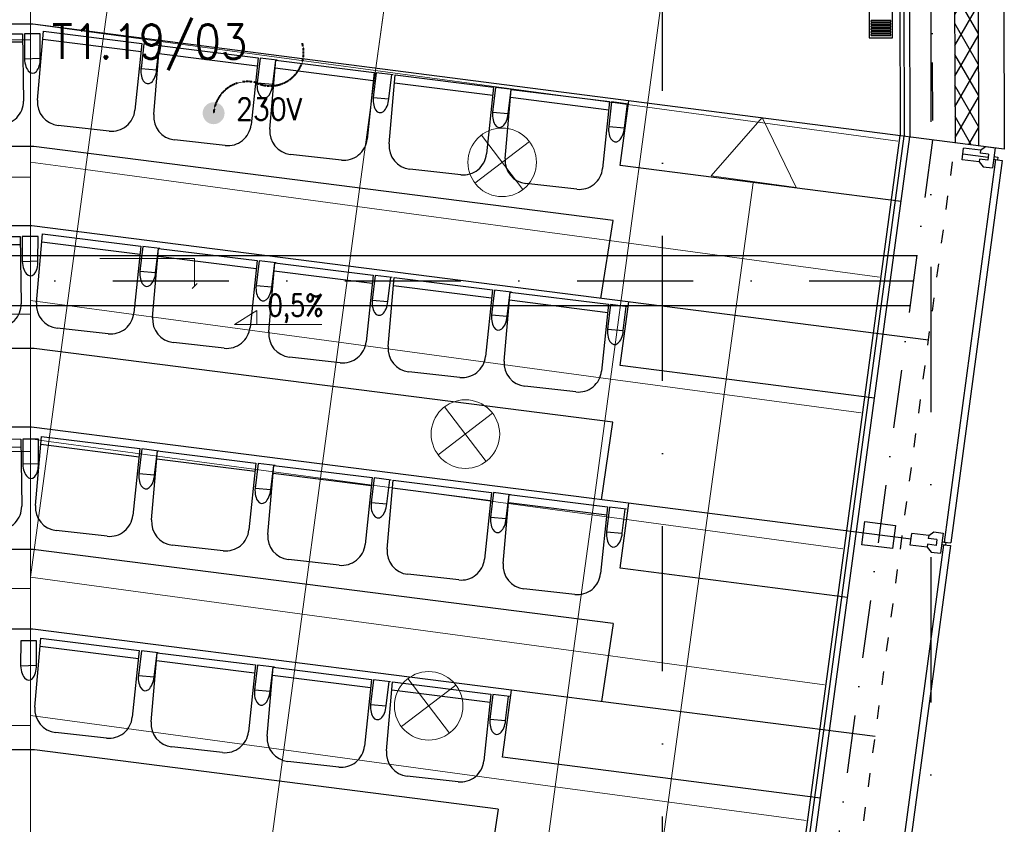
# Model space of a CAD drawing. Header units: millimetres. Extents: x -32221 to 212500, y 31663 to 93766.
# Tile 249 of 256: x 86252 to 90563, y 56481 to 60002. Entities that reach past the tile are written whole.
import ezdxf

# ---------------------------------------------------------------- set-up
doc = ezdxf.new("R2010")
doc.units = ezdxf.units.MM
for name, pattern in [('DASHDOTX2', [50.8, 25.4, -12.7, 0, -12.7]), ('GCAD_ISO03W100', [30, 12, -18]), ('HIDDEN', [0.375, 0.25, -0.125])]:
    doc.linetypes.add(name, pattern=pattern)
for name, color, linetype in [('IE-ZASILANIA', 5, 'Continuous'), ('osie', 251, 'Continuous'), ('Sciany', 251, 'Continuous'), ('Wyposazenie', 251, 'Continuous')]:
    doc.layers.add(name, color=color, linetype=linetype)
for name, color, linetype, lineweight in [('kasetony', 251, 'Continuous', 5), ('lampy', 251, 'Continuous', 9), ('opis', 251, 'Continuous', 15), ('Opisy', 251, 'Continuous', 13)]:
    doc.layers.add(name, color=color, linetype=linetype, lineweight=lineweight)
doc.styles.add('ROMANS', font='romans.shx', dxfattribs={"width": 0.7})
doc.styles.get("Standard").update_dxf_attribs({"font": 'ARIALN.TTF'})

msp = doc.modelspace()

# ---------------------------------------------------------------- hatches: boundary and pattern name
at = {"layer": 'IE-ZASILANIA', "linetype": 'HIDDEN', "lineweight": 40}
h = msp.add_hatch(color=256, dxfattribs=at)
edge = h.paths.add_edge_path()
edge.add_ellipse((87101.405, 59592.366), major_axis=(33.941, 33.941), ratio=1, start_angle=327.952764, end_angle=507.952764)
edge.add_ellipse((87101.405, 59592.366), major_axis=(-33.941, 33.941), ratio=1, start_angle=57.952764, end_angle=237.952764)
at = {"layer": 'Sciany', "true_color": 0x636466, "transparency": 33554687}
h = msp.add_hatch(dxfattribs=at)
h.set_pattern_fill('DIAMONDS', color=251, scale=21.298246, angle=360, style=0)
h.set_pattern_definition([(60, (74679.455, 27072.76), (-58.56231, 33.81097), []), (120, (74679.455, 27072.76), (-58.56231, -33.81097), [])])
h.paths.add_polyline_path([(88656.625, 62052.787), (79453.975, 62062.25), (79453.975, 61960.019), (88656.519, 61950.599)])
h.paths.add_polyline_path([(90450.502, 59450.093), (90442.433, 62050.95), (89849.325, 62051.56), (89849.219, 61949.228), (90340.202, 61948.719), (90347.912, 59463.521)])
h.paths.add_polyline_path([(89271.837, 47649.75), (89271.837, 50675.258), (89166.831, 50684.438), (89169.606, 47649.62)])
h.paths.add_polyline_path([(90134.206, 47841.043), (90143.718, 47841.033), (90340.202, 47840.829), (90347.912, 45355.632), (90450.502, 45342.204), (90442.433, 47943.061), (90152.927, 47943.33), (90134.217, 47943.347), (90134.251, 47884.562)])
h.paths.add_polyline_path([(79426.116, 33439.499), (89271.837, 33439.499), (89271.837, 36567.368), (89166.831, 36576.548), (89169.606, 33541.73), (79426.206, 33529.807)])

# ---------------------------------------------------------------- linework, layer by layer
at = {"layer": 'IE-ZASILANIA', "linetype": 'HIDDEN', "lineweight": 40}
for centre, radius, start, end in [((87349.518, 59858.181), 145.972, 244.818751, 15.925672), ((87250.165, 59581.661), 149.145, 75.539272, 175.884073)]:
    msp.add_arc(centre, radius, start, end, dxfattribs=at)
at = {"layer": 'kasetony', "color": 251, "true_color": 0x636466}
for p, q in [((86621.239, 59940.38), (86701.679, 60534.964)), ((86701.679, 60534.964), (86621.239, 59940.38)), ((86299.475, 59912.853), (86299.475, 60512.853)), ((87810.405, 59779.499), (87890.846, 60374.082)), ((87810.405, 59779.499), (87890.846, 60374.082)), ((87890.846, 60374.082), (87810.405, 59779.499)), ((88999.572, 59618.617), (89080.013, 60213.201)), ((88999.572, 59618.617), (89080.013, 60213.201)), ((89080.013, 60213.201), (88999.572, 59618.617)), ((86621.239, 59940.38), (86299.475, 59983.912)), ((86540.798, 59345.797), (86621.239, 59940.38)), ((86621.239, 59940.38), (86540.798, 59345.797)), ((86621.239, 59940.38), (87810.405, 59779.499)), ((87810.405, 59779.499), (86621.239, 59940.38)), ((85099.475, 59912.853), (86299.475, 59912.853)), ((86299.475, 59912.853), (85099.475, 59912.853)), ((86299.475, 59312.853), (86299.475, 59912.853)), ((87729.964, 59184.916), (87810.405, 59779.499)), ((87729.964, 59184.916), (87810.405, 59779.499)), ((87810.405, 59779.499), (87729.964, 59184.916)), ((87810.405, 59779.499), (88999.572, 59618.617)), ((88999.572, 59618.617), (87810.405, 59779.499)), ((88919.131, 59024.034), (88999.572, 59618.617)), ((88919.131, 59024.034), (88999.572, 59618.617)), ((88999.572, 59618.617), (88919.131, 59024.034)), ((88999.572, 59618.617), (90097.864, 59470.03)), ((90097.864, 59470.03), (88999.572, 59618.617)), ((86540.798, 59345.797), (86299.475, 59378.446)), ((86460.357, 58751.214), (86540.798, 59345.797)), ((86540.798, 59345.797), (86460.357, 58751.214)), ((87729.964, 59184.916), (86540.798, 59345.797)), ((86540.798, 59345.797), (87729.964, 59184.916)), ((87729.964, 59184.916), (86540.798, 59345.797)), ((85099.475, 59312.853), (86299.475, 59312.853)), ((86299.475, 59312.853), (85099.475, 59312.853)), ((86299.475, 58712.853), (86299.475, 59312.853)), ((87649.524, 58590.332), (87729.964, 59184.916)), ((87649.524, 58590.332), (87729.964, 59184.916)), ((87729.964, 59184.916), (87649.524, 58590.332)), ((88919.131, 59024.034), (87729.964, 59184.916)), ((87729.964, 59184.916), (88919.131, 59024.034)), ((88919.131, 59024.034), (87729.964, 59184.916)), ((88838.69, 58429.451), (88919.131, 59024.034)), ((88838.69, 58429.451), (88919.131, 59024.034)), ((88919.131, 59024.034), (88838.69, 58429.451)), ((88919.131, 59024.034), (90017.423, 58875.447)), ((90017.423, 58875.447), (88919.131, 59024.034)), ((90017.423, 58875.447), (88919.131, 59024.034)), ((86460.357, 58751.214), (86299.475, 58772.979)), ((86379.916, 58156.631), (86460.357, 58751.214)), ((86460.357, 58751.214), (86379.916, 58156.631)), ((86460.357, 58751.214), (87649.524, 58590.332)), ((87649.524, 58590.332), (86460.357, 58751.214)), ((85099.475, 58712.853), (86299.475, 58712.853)), ((86299.475, 58712.853), (85099.475, 58712.853)), ((86299.475, 58112.853), (86299.475, 58712.853)), ((87569.083, 57995.749), (87649.524, 58590.332)), ((87569.083, 57995.749), (87649.524, 58590.332)), ((87649.524, 58590.332), (87569.083, 57995.749)), ((87649.524, 58590.332), (88838.69, 58429.451)), ((88838.69, 58429.451), (87649.524, 58590.332)), ((88758.249, 57834.867), (88838.69, 58429.451)), ((88758.249, 57834.867), (88838.69, 58429.451)), ((88838.69, 58429.451), (88758.249, 57834.867)), ((88838.69, 58429.451), (89936.982, 58280.864)), ((89936.982, 58280.864), (88838.69, 58429.451)), ((86379.916, 58156.631), (86299.475, 58167.513)), ((86299.475, 57562.047), (86379.916, 58156.631)), ((86379.916, 58156.631), (86299.475, 57562.047)), ((87569.083, 57995.749), (86379.916, 58156.631)), ((86379.916, 58156.631), (87569.083, 57995.749)), ((87569.083, 57995.749), (86379.916, 58156.631)), ((85099.475, 58112.853), (86299.475, 58112.853)), ((86299.475, 58112.853), (85099.475, 58112.853)), ((86299.475, 57512.853), (86299.475, 58112.853)), ((87488.642, 57401.166), (87569.083, 57995.749)), ((87488.642, 57401.166), (87569.083, 57995.749)), ((87569.083, 57995.749), (87488.642, 57401.166)), ((88758.249, 57834.867), (87569.083, 57995.749)), ((87569.083, 57995.749), (88758.249, 57834.867)), ((88758.249, 57834.867), (87569.083, 57995.749)), ((88758.249, 57834.867), (88677.809, 57240.284)), ((88758.249, 57834.867), (89856.541, 57686.28)), ((89856.541, 57686.28), (88758.249, 57834.867)), ((89856.541, 57686.28), (88758.249, 57834.867)), ((86299.475, 57562.047), (87488.642, 57401.166)), ((87488.642, 57401.166), (86299.475, 57562.047)), ((87488.642, 57401.166), (86299.475, 57562.047)), ((85099.475, 57512.853), (86299.475, 57512.853)), ((86299.475, 57512.853), (85099.475, 57512.853)), ((86299.475, 56912.853), (86299.475, 57512.853)), ((87408.201, 56806.582), (87488.642, 57401.166)), ((87408.201, 56806.582), (87488.642, 57401.166)), ((87488.642, 57401.166), (87408.201, 56806.582)), ((88677.809, 57240.284), (87488.642, 57401.166)), ((88677.809, 57240.284), (87488.642, 57401.166)), ((88597.368, 56645.701), (88677.809, 57240.284)), ((88597.368, 56645.701), (88677.809, 57240.284)), ((88677.809, 57240.284), (88597.368, 56645.701)), ((89776.1, 57091.697), (88677.809, 57240.284)), ((89776.1, 57091.697), (88677.809, 57240.284)), ((86299.475, 56956.581), (87408.201, 56806.582)), ((87408.201, 56806.582), (86299.475, 56956.581)), ((85099.475, 56912.853), (86299.475, 56912.853)), ((86299.475, 56912.853), (85099.475, 56912.853)), ((86299.475, 56312.853), (86299.475, 56912.853)), ((87327.76, 56211.999), (87408.201, 56806.582)), ((87327.76, 56211.999), (87408.201, 56806.582)), ((87408.201, 56806.582), (87327.76, 56211.999)), ((87408.201, 56806.582), (88597.368, 56645.701)), ((88597.368, 56645.701), (87408.201, 56806.582)), ((88516.927, 56051.118), (88597.368, 56645.701)), ((88516.927, 56051.118), (88597.368, 56645.701)), ((88597.368, 56645.701), (88516.927, 56051.118)), ((88597.368, 56645.701), (89695.66, 56497.114)), ((89695.66, 56497.114), (88597.368, 56645.701))]:
    msp.add_line(p, q, dxfattribs=at)
at = {"layer": 'lampy', "color": 251, "true_color": 0x636466}
for p, q in [((88273.88, 59496.931), (88455.656, 59258.274)), ((88484.097, 59468.491), (88245.44, 59286.714)), ((88112.998, 58307.764), (88294.775, 58069.107)), ((88323.215, 58279.324), (88084.558, 58097.547)), ((88162.333, 57090.158), (87923.676, 56908.381)), ((87952.117, 57118.598), (88133.893, 56879.941))]:
    msp.add_line(p, q, dxfattribs=at)
for centre in [(88364.768, 59377.602), (88203.887, 58188.436), (88043.005, 56999.269)]:
    msp.add_circle(centre, 150, dxfattribs=at)
at = {"layer": 'opis', "color": 251, "true_color": 0x636466}
for p, q in [((86602.523, 58956.417), (87018.364, 58956.417)), ((87018.364, 58956.417), (87018.358, 58836.186)), ((87007.123, 58824.951), (87029.593, 58847.421)), ((87193.359, 58668.225), (87290.701, 58729.138)), ((87290.701, 58729.138), (87290.701, 58668.225)), ((87193.359, 58668.225), (87575.576, 58668.225))]:
    msp.add_line(p, q, dxfattribs=at)
at = {"layer": 'Opisy', "color": 251, "true_color": 0x636466}
for p, q in [((89503.848, 59574.004), (89280.088, 59318.298)), ((89503.848, 59574.004), (89651.53, 59267.991)), ((88515.861, 52373.859), (89464.117, 59288.506)), ((89280.088, 59318.298), (89651.53, 59267.991))]:
    msp.add_line(p, q, dxfattribs=at)
at = {"layer": 'osie', "color": 251, "linetype": 'DASHDOTX2', "ltscale": 25, "true_color": 0x636466}
for p, q in [((89067.244, 33019.002), (89067.244, 62730.045)), ((90241.854, 62730.045), (90241.854, 33019.002))]:
    msp.add_line(p, q, dxfattribs=at)
at = {"layer": 'osie', "color": 251, "true_color": 0x636466}
for p, q in [((79547.707, 58969.721), (90180.711, 58969.721)), ((90151.003, 58749.721), (79547.532, 58749.721))]:
    msp.add_line(p, q, dxfattribs=at)
at = {"layer": 'osie', "color": 251, "linetype": 'DASHDOTX2', "ltscale": 20, "true_color": 0x636466}
msp.add_line((79547.619, 58859.721), (90165.857, 58859.721), dxfattribs=at)
at = {"layer": 'Sciany', "color": 251, "true_color": 0x636466}
for p, q in [((90554.939, 62169.578), (90563.422, 59435.313)), ((90442.433, 62050.95), (90450.469, 59449.834)), ((90340.202, 61948.719), (90347.848, 59463.027)), ((90143.506, 61744.608), (90150.145, 59488.444)), ((90100.937, 61702.056), (90107.889, 59494.939)), ((90117.922, 61719.077), (90124.938, 59491.685)), ((86310.25, 59982.105), (79642.909, 59997.818)), ((90563.422, 59435.313), (86310.25, 59982.105)), ((86870.833, 59887.365), (86796.579, 59896.626)), ((88881.952, 59362.994), (88919.573, 59646.648)), ((88918.777, 50705.542), (90107.889, 59494.939)), ((88935.662, 50703.258), (90124.938, 59491.685)), ((88963.002, 50714.71), (90150.145, 59488.444)), ((90378.911, 59388.868), (90385.368, 59439.574)), ((90382.139, 59414.221), (90493.238, 59400.073)), ((90459.433, 59430.142), (90385.368, 59439.574)), ((90459.433, 59430.142), (90457.819, 59417.466)), ((90494.852, 59412.75), (90457.819, 59417.466)), ((90459.433, 59430.142), (90481.721, 59446.359)), ((90481.721, 59446.359), (90522.972, 59441.105)), ((90494.852, 59412.75), (90491.623, 59387.397)), ((90522.972, 59441.105), (90511.739, 59352.898)), ((90525.054, 59390.01), (90299.391, 57716.112)), ((90554.604, 59386.026), (90328.941, 57712.128)), ((90452.976, 59379.436), (90378.911, 59388.868)), ((90454.59, 59392.113), (90452.976, 59379.436)), ((90452.976, 59379.436), (90470.488, 59358.152)), ((90491.623, 59387.397), (90454.59, 59392.113)), ((90516.603, 59391.086), (90533.505, 59388.934)), ((90518.109, 59402.918), (90535.011, 59400.765)), ((90525.054, 59390.01), (90554.604, 59386.026)), ((90535.011, 59400.765), (90533.505, 59388.934)), ((90111.861, 59205.627), (88881.952, 59362.994)), ((90470.488, 59358.152), (90511.739, 59352.898)), ((86305.792, 59099.259), (79642.029, 59114.954)), ((90231.109, 58599.383), (86305.792, 59099.259)), ((88881.952, 58488.776), (88918.772, 58766.505)), ((89995.588, 58346.286), (88881.952, 58488.776)), ((86303.718, 58218.936), (79641.152, 58234.628)), ((90154.97, 57728.492), (86303.718, 58218.936)), ((88881.952, 57601.312), (88919.668, 57885.803)), ((89939.21, 57704.439), (89952.125, 57805.852)), ((89952.125, 57805.852), (90087.341, 57788.632)), ((90087.341, 57788.632), (90074.427, 57687.22)), ((90151.741, 57703.138), (90158.199, 57753.845)), ((90154.97, 57728.492), (90154.97, 57728.492)), ((90232.264, 57744.413), (90158.199, 57753.845)), ((90232.264, 57744.413), (90230.65, 57731.736)), ((90267.683, 57727.02), (90230.65, 57731.736)), ((90232.264, 57744.413), (90254.551, 57760.629)), ((90254.551, 57760.629), (90295.803, 57755.376)), ((90267.683, 57727.02), (90264.454, 57701.667)), ((90295.803, 57755.376), (90284.57, 57667.169)), ((90074.427, 57687.22), (89939.21, 57704.439)), ((90297.884, 57704.28), (90064.937, 55976.322)), ((90327.435, 57700.296), (90094.487, 55972.339)), ((90225.807, 57693.706), (90151.741, 57703.138)), ((90227.421, 57706.383), (90225.807, 57693.706)), ((90225.807, 57693.706), (90243.318, 57672.422)), ((90264.454, 57701.667), (90227.421, 57706.383)), ((90289.433, 57705.356), (90306.335, 57703.204)), ((90290.94, 57717.188), (90307.842, 57715.035)), ((90297.884, 57704.28), (90327.435, 57700.296)), ((90299.391, 57716.112), (90328.941, 57712.128)), ((90307.842, 57715.035), (90306.335, 57703.204)), ((90243.318, 57672.422), (90284.57, 57667.169)), ((89877.554, 57473.925), (88881.952, 57601.312)), ((86310.026, 57335.192), (79640.271, 57350.908)), ((89997.898, 56865.554), (86310.026, 57335.192)), ((88366.492, 56775.051), (88405.377, 57068.356)), ((89758.729, 56595.721), (88366.492, 56775.051))]:
    msp.add_line(p, q, dxfattribs=at)
at = {"layer": 'Sciany', "color": 251, "linetype": 'DASHDOTX2', "ltscale": 10, "true_color": 0x636466}
for p, q in [((90241.854, 61846.663), (90248.958, 59475.128)), ((90248.958, 59475.128), (89064.91, 50706.582))]:
    msp.add_line(p, q, dxfattribs=at)
at = {"layer": 'Sciany', "color": 251, "linetype": 'GCAD_ISO03W100', "ltscale": 5, "true_color": 0x636466}
msp.add_line((89166.818, 50698.455), (90347.914, 59462.882), dxfattribs=at)
at = {"layer": 'Wyposazenie', "color": 251, "true_color": 0x636466}
for p, q in [((85830.329, 59941.866), (86264.346, 59939.674)), ((86264.346, 59939.674), (86268.65, 59645.855)), ((86273.411, 59939.628), (86273.257, 59830.92)), ((86342.579, 59939.279), (86273.411, 59939.628)), ((86330.648, 59649.568), (86356.898, 59951.466)), ((86342.043, 59833.143), (86342.579, 59939.279)), ((86356.898, 59951.466), (86787.583, 59897.748)), ((85831.609, 59907.444), (86264.864, 59904.314)), ((86354.081, 59917.136), (86783.898, 59862.577)), ((86787.583, 59897.748), (86756.964, 59605.498)), ((86796.579, 59896.626), (86783.516, 59788.706)), ((86796.579, 59896.626), (86783.516, 59788.706)), ((86838.965, 59586.167), (86865.216, 59888.065)), ((86852.079, 59782.744), (86865.216, 59888.065)), ((86865.216, 59888.065), (87295.901, 59834.347)), ((86862.398, 59853.735), (87292.216, 59799.176)), ((86273.257, 59830.92), (86342.043, 59833.143)), ((87295.901, 59834.347), (87265.282, 59542.097)), ((87304.897, 59833.225), (87291.834, 59725.305)), ((87304.897, 59833.225), (87291.834, 59725.305)), ((87379.151, 59823.964), (87304.897, 59833.225)), ((87347.283, 59522.766), (87373.533, 59824.665)), ((87360.397, 59719.344), (87373.533, 59824.665)), ((87373.533, 59824.665), (87804.218, 59770.947)), ((86783.516, 59788.706), (86852.079, 59782.744)), ((86783.516, 59788.706), (86852.079, 59782.744)), ((87370.716, 59790.334), (87800.533, 59735.775)), ((87804.218, 59770.947), (87773.6, 59478.696)), ((87813.214, 59769.825), (87800.151, 59661.904)), ((87813.214, 59769.825), (87800.151, 59661.904)), ((87887.469, 59760.563), (87813.214, 59769.825)), ((87868.714, 59655.943), (87881.851, 59761.264)), ((87870.016, 59458.348), (87896.266, 59760.246)), ((87896.266, 59760.246), (88326.951, 59706.528)), ((87291.834, 59725.305), (87360.397, 59719.344)), ((87291.834, 59725.305), (87360.397, 59719.344)), ((87893.449, 59725.916), (88323.266, 59671.357)), ((88326.951, 59706.528), (88296.333, 59414.278)), ((88335.947, 59705.406), (88322.884, 59597.486)), ((88335.947, 59705.406), (88322.884, 59597.486)), ((88410.201, 59696.145), (88335.947, 59705.406)), ((88378.333, 59394.947), (88404.584, 59696.846)), ((88391.447, 59591.524), (88404.584, 59696.846)), ((88404.584, 59696.846), (88835.269, 59643.128)), ((87800.151, 59661.904), (87868.714, 59655.943)), ((87800.151, 59661.904), (87868.714, 59655.943)), ((88401.767, 59662.515), (88831.584, 59607.956)), ((88835.269, 59643.128), (88804.65, 59350.877)), ((88844.265, 59642.006), (88831.202, 59534.085)), ((88844.265, 59642.006), (88831.202, 59534.085)), ((88918.519, 59632.744), (88844.265, 59642.006)), ((88899.765, 59528.124), (88912.901, 59633.445)), ((88322.884, 59597.486), (88391.447, 59591.524)), ((88322.884, 59597.486), (88391.447, 59591.524)), ((86644.087, 59514.534), (86421.292, 59539.096)), ((88831.202, 59534.085), (88899.765, 59528.124)), ((88831.202, 59534.085), (88899.765, 59528.124)), ((86314.651, 59446.463), (81120.569, 59458.697)), ((87152.404, 59451.133), (86929.61, 59475.695)), ((88850.26, 59123.562), (86314.651, 59446.463)), ((87660.722, 59387.733), (87437.928, 59412.295)), ((88183.455, 59323.314), (87960.66, 59347.876)), ((88691.772, 59259.913), (88468.978, 59284.475)), ((88797.029, 58782.008), (88850.26, 59123.562)), ((86326.169, 58762.717), (86352.419, 59064.616)), ((86352.419, 59064.616), (86783.104, 59010.898)), ((85820.698, 59055.041), (86254.715, 59052.85)), ((85821.978, 59020.619), (86255.233, 59017.489)), ((86254.715, 59052.85), (86259.019, 58759.031)), ((86263.781, 59052.804), (86263.626, 58944.096)), ((86332.948, 59052.454), (86263.781, 59052.804)), ((86332.412, 58946.319), (86332.948, 59052.454)), ((86349.602, 59030.285), (86779.419, 58975.726)), ((86783.104, 59010.898), (86752.486, 58718.647)), ((86792.1, 59009.776), (86779.037, 58901.855)), ((86792.1, 59009.776), (86779.037, 58901.855)), ((86866.354, 59000.514), (86792.1, 59009.776)), ((86834.487, 58699.316), (86860.737, 59001.215)), ((86847.6, 58895.894), (86860.737, 59001.215)), ((86860.737, 59001.215), (87291.422, 58947.497)), ((86263.626, 58944.096), (86332.412, 58946.319)), ((86857.92, 58966.884), (87287.737, 58912.325)), ((87291.422, 58947.497), (87260.803, 58655.246)), ((87300.418, 58946.375), (87287.355, 58838.455)), ((87300.418, 58946.375), (87287.355, 58838.455)), ((87374.672, 58937.113), (87300.418, 58946.375)), ((87342.804, 58635.916), (87369.054, 58937.814)), ((87355.918, 58832.493), (87369.054, 58937.814)), ((87369.054, 58937.814), (87799.739, 58884.096)), ((86779.037, 58901.855), (86847.6, 58895.894)), ((86779.037, 58901.855), (86847.6, 58895.894)), ((87366.237, 58903.484), (87796.055, 58848.925)), ((87799.739, 58884.096), (87769.121, 58591.846)), ((87808.735, 58882.974), (87795.673, 58775.054)), ((87808.735, 58882.974), (87795.673, 58775.054)), ((87882.99, 58873.713), (87808.735, 58882.974)), ((87864.236, 58769.092), (87877.372, 58874.413)), ((87865.537, 58571.497), (87891.787, 58873.396)), ((87891.787, 58873.396), (88322.472, 58819.678)), ((87287.355, 58838.455), (87355.918, 58832.493)), ((87287.355, 58838.455), (87355.918, 58832.493)), ((87888.97, 58839.065), (88318.787, 58784.506)), ((88322.472, 58819.678), (88291.854, 58527.427)), ((88331.468, 58818.556), (88318.405, 58710.636)), ((88331.468, 58818.556), (88318.405, 58710.636)), ((88405.723, 58809.294), (88331.468, 58818.556)), ((88373.855, 58508.097), (88400.105, 58809.995)), ((88386.969, 58704.674), (88400.105, 58809.995)), ((88400.105, 58809.995), (88830.79, 58756.277)), ((87795.673, 58775.054), (87864.236, 58769.092)), ((87795.673, 58775.054), (87864.236, 58769.092)), ((88397.288, 58775.665), (88827.105, 58721.106)), ((88830.79, 58756.277), (88800.171, 58464.027)), ((88839.786, 58755.155), (88826.723, 58647.235)), ((88839.786, 58755.155), (88826.723, 58647.235)), ((88914.04, 58745.894), (88839.786, 58755.155)), ((88895.286, 58641.273), (88908.422, 58746.594)), ((88318.405, 58710.636), (88386.969, 58704.674)), ((88318.405, 58710.636), (88386.969, 58704.674)), ((86639.608, 58627.683), (86416.814, 58652.245)), ((88826.723, 58647.235), (88895.286, 58641.273)), ((88826.723, 58647.235), (88895.286, 58641.273)), ((87147.925, 58564.283), (86925.131, 58588.845)), ((86316.027, 58563.143), (81120.666, 58575.38)), ((88849.243, 58240.546), (86316.027, 58563.143)), ((87656.243, 58500.882), (87433.449, 58525.444)), ((88178.976, 58436.464), (87956.182, 58461.026)), ((88687.294, 58373.063), (88464.499, 58397.625)), ((88799.056, 57901.163), (88849.243, 58240.546)), ((85822.835, 58168.885), (86256.852, 58166.694)), ((86256.852, 58166.694), (86261.156, 57872.875)), ((86265.917, 58166.648), (86265.763, 58057.94)), ((86335.085, 58166.298), (86265.917, 58166.648)), ((86321.694, 57876.594), (86347.944, 58178.493)), ((86334.549, 58060.163), (86335.085, 58166.298)), ((86347.944, 58178.493), (86778.629, 58124.775)), ((85824.115, 58134.463), (86257.37, 58131.333)), ((86345.127, 58144.162), (86774.944, 58089.603)), ((86778.629, 58124.775), (86748.011, 57832.524)), ((86787.625, 58123.653), (86774.562, 58015.733)), ((86787.625, 58123.653), (86774.562, 58015.733)), ((86861.879, 58114.392), (86787.625, 58123.653)), ((86830.011, 57813.194), (86856.262, 58115.092)), ((86843.125, 58009.771), (86856.262, 58115.092)), ((86856.262, 58115.092), (87286.947, 58061.374)), ((86853.445, 58080.762), (87283.262, 58026.203)), ((86265.763, 58057.94), (86334.549, 58060.163)), ((87286.947, 58061.374), (87256.328, 57769.124)), ((87295.943, 58060.252), (87282.88, 57952.332)), ((87295.943, 58060.252), (87282.88, 57952.332)), ((87370.197, 58050.991), (87295.943, 58060.252)), ((87338.329, 57749.793), (87364.579, 58051.691)), ((87351.443, 57946.37), (87364.579, 58051.691)), ((87364.579, 58051.691), (87795.264, 57997.974)), ((86774.562, 58015.733), (86843.125, 58009.771)), ((86774.562, 58015.733), (86843.125, 58009.771)), ((87361.762, 58017.361), (87791.579, 57962.802)), ((87795.264, 57997.974), (87764.646, 57705.723)), ((87804.26, 57996.852), (87791.197, 57888.931)), ((87804.26, 57996.852), (87791.197, 57888.931)), ((87878.515, 57987.59), (87804.26, 57996.852)), ((87859.761, 57882.97), (87872.897, 57988.291)), ((87861.062, 57685.375), (87887.312, 57987.273)), ((87887.312, 57987.273), (88317.997, 57933.555)), ((87282.88, 57952.332), (87351.443, 57946.37)), ((87282.88, 57952.332), (87351.443, 57946.37)), ((87884.495, 57952.943), (88314.312, 57898.384)), ((88317.997, 57933.555), (88287.379, 57641.305)), ((88326.993, 57932.433), (88313.93, 57824.513)), ((88326.993, 57932.433), (88313.93, 57824.513)), ((88401.247, 57923.172), (88326.993, 57932.433)), ((88369.38, 57621.974), (88395.63, 57923.872)), ((88382.493, 57818.551), (88395.63, 57923.872)), ((88395.63, 57923.872), (88826.315, 57870.155)), ((87791.197, 57888.931), (87859.761, 57882.97)), ((87791.197, 57888.931), (87859.761, 57882.97)), ((88392.813, 57889.542), (88822.63, 57834.983)), ((88826.315, 57870.155), (88795.696, 57577.904)), ((88835.311, 57869.032), (88822.248, 57761.112)), ((88835.311, 57869.032), (88822.248, 57761.112)), ((88909.565, 57859.771), (88835.311, 57869.032)), ((88890.811, 57755.151), (88903.947, 57860.472)), ((88313.93, 57824.513), (88382.493, 57818.551)), ((88313.93, 57824.513), (88382.493, 57818.551)), ((86635.133, 57741.561), (86412.338, 57766.123)), ((88822.248, 57761.112), (88890.811, 57755.151)), ((88822.248, 57761.112), (88890.811, 57755.151)), ((86311.576, 57683.269), (81114.095, 57695.511)), ((88850.126, 57359.994), (86311.576, 57683.269)), ((87143.45, 57678.16), (86920.656, 57702.722)), ((87651.768, 57614.759), (87428.974, 57639.321)), ((88174.501, 57550.341), (87951.707, 57574.903)), ((88682.818, 57486.94), (88460.024, 57511.502)), ((88850.126, 57359.994), (88799.275, 57018.195)), ((86319.079, 56993.534), (86345.329, 57295.433)), ((86345.329, 57295.433), (86776.014, 57241.715)), ((86256.691, 57283.621), (86256.536, 57174.913)), ((86325.858, 57283.272), (86256.691, 57283.621)), ((86325.322, 57177.136), (86325.858, 57283.272)), ((86342.512, 57261.102), (86772.329, 57206.543)), ((86776.014, 57241.715), (86745.396, 56949.464)), ((86785.01, 57240.593), (86771.947, 57132.672)), ((86785.01, 57240.593), (86771.947, 57132.672)), ((86859.265, 57231.331), (86785.01, 57240.593)), ((86827.397, 56930.133), (86853.647, 57232.032)), ((86840.511, 57126.711), (86853.647, 57232.032)), ((86853.647, 57232.032), (87284.332, 57178.314)), ((86256.536, 57174.913), (86325.322, 57177.136)), ((86850.83, 57197.701), (87280.647, 57143.142)), ((87284.332, 57178.314), (87253.713, 56886.063)), ((87293.328, 57177.192), (87280.265, 57069.272)), ((87293.328, 57177.192), (87280.265, 57069.272)), ((87367.582, 57167.931), (87293.328, 57177.192)), ((87335.714, 56866.733), (87361.964, 57168.631)), ((87348.828, 57063.31), (87361.964, 57168.631)), ((87361.964, 57168.631), (87792.65, 57114.913)), ((86771.947, 57132.672), (86840.511, 57126.711)), ((86771.947, 57132.672), (86840.511, 57126.711)), ((87359.147, 57134.301), (87788.965, 57079.742)), ((87792.65, 57114.913), (87762.031, 56822.663)), ((87801.646, 57113.791), (87788.583, 57005.871)), ((87801.646, 57113.791), (87788.583, 57005.871)), ((87875.9, 57104.53), (87801.646, 57113.791)), ((87857.146, 56999.909), (87870.282, 57105.23)), ((87858.447, 56802.314), (87884.697, 57104.213)), ((87884.697, 57104.213), (88315.382, 57050.495)), ((87280.265, 57069.272), (87348.828, 57063.31)), ((87280.265, 57069.272), (87348.828, 57063.31)), ((87881.88, 57069.882), (88311.698, 57015.323)), ((88315.382, 57050.495), (88284.764, 56758.244)), ((88324.378, 57049.373), (88311.316, 56941.453)), ((88324.378, 57049.373), (88311.316, 56941.453)), ((88398.633, 57040.111), (88324.378, 57049.373)), ((88379.879, 56935.491), (88393.015, 57040.812)), ((87788.583, 57005.871), (87857.146, 56999.909)), ((87788.583, 57005.871), (87857.146, 56999.909)), ((88311.316, 56941.453), (88379.879, 56935.491)), ((88311.316, 56941.453), (88379.879, 56935.491)), ((86632.518, 56858.501), (86409.724, 56883.063)), ((86317.099, 56806.447), (81114.688, 56818.7)), ((88347.641, 56547.864), (86317.099, 56806.447)), ((87140.836, 56795.1), (86918.041, 56819.662)), ((87649.153, 56731.699), (87426.359, 56756.261)), ((88171.886, 56667.281), (87949.092, 56691.843)), ((88347.641, 56547.864), (88295.405, 56195.655))]:
    msp.add_line(p, q, dxfattribs=at)
for points in [[(90074.156, 59922.631), (90074.156, 61437.591), (89972.156, 61437.591), (89972.156, 59922.631)], [(90064.656, 59992.591), (90064.759, 59992.593), (90064.86, 59992.601), (90064.96, 59992.614), (90065.059, 59992.632), (90065.155, 59992.654), (90065.25, 59992.681), (90065.343, 59992.712), (90065.434, 59992.748), (90065.523, 59992.788), (90065.609, 59992.832), (90065.693, 59992.881), (90065.774, 59992.933), (90065.852, 59992.988), (90065.928, 59993.048), (90066, 59993.111), (90066.07, 59993.177), (90066.136, 59993.246), (90066.199, 59993.319), (90066.258, 59993.395), (90066.314, 59993.473), (90066.366, 59993.554), (90066.414, 59993.638), (90066.458, 59993.724), (90066.499, 59993.813), (90066.534, 59993.904), (90066.566, 59993.996), (90066.593, 59994.091), (90066.615, 59994.188), (90066.633, 59994.287), (90066.646, 59994.387), (90066.653, 59994.488), (90066.656, 59994.591), (90066.656, 59996.591), (90066.653, 59996.694), (90066.646, 59996.795), (90066.633, 59996.895), (90066.615, 59996.994), (90066.593, 59997.09), (90066.566, 59997.185), (90066.534, 59997.278), (90066.499, 59997.369), (90066.458, 59997.457), (90066.414, 59997.544), (90066.366, 59997.627), (90066.314, 59997.709), (90066.258, 59997.787), (90066.199, 59997.863), (90066.136, 59997.935), (90066.07, 59998.005), (90066, 59998.071), (90065.928, 59998.134), (90065.852, 59998.193), (90065.774, 59998.249), (90065.693, 59998.301), (90065.609, 59998.349), (90065.523, 59998.393), (90065.434, 59998.434), (90065.343, 59998.469), (90065.25, 59998.501), (90065.155, 59998.528), (90065.059, 59998.55), (90064.96, 59998.568), (90064.86, 59998.581), (90064.759, 59998.588), (90064.656, 59998.591), (89981.656, 59998.591), (89981.553, 59998.588), (89981.452, 59998.581), (89981.352, 59998.568), (89981.253, 59998.55), (89981.156, 59998.528), (89981.062, 59998.501), (89980.969, 59998.469), (89980.878, 59998.434), (89980.789, 59998.393), (89980.703, 59998.349), (89980.619, 59998.301), (89980.538, 59998.249), (89980.46, 59998.193), (89980.384, 59998.134), (89980.312, 59998.071), (89980.242, 59998.005), (89980.176, 59997.935), (89980.113, 59997.863), (89980.054, 59997.787), (89979.998, 59997.709), (89979.946, 59997.627), (89979.897, 59997.544), (89979.853, 59997.457), (89979.813, 59997.369), (89979.777, 59997.278), (89979.746, 59997.185), (89979.719, 59997.09), (89979.697, 59996.994), (89979.679, 59996.895), (89979.666, 59996.795), (89979.658, 59996.694), (89979.656, 59996.591), (89979.656, 59994.591), (89979.658, 59994.488), (89979.666, 59994.387), (89979.679, 59994.287), (89979.697, 59994.188), (89979.719, 59994.091), (89979.746, 59993.996), (89979.777, 59993.904), (89979.813, 59993.813), (89979.853, 59993.724), (89979.897, 59993.638), (89979.946, 59993.554), (89979.998, 59993.473), (89980.054, 59993.395), (89980.113, 59993.319), (89980.176, 59993.246), (89980.242, 59993.177), (89980.312, 59993.111), (89980.384, 59993.048), (89980.46, 59992.988), (89980.538, 59992.933), (89980.619, 59992.881), (89980.703, 59992.832), (89980.789, 59992.788), (89980.878, 59992.748), (89980.969, 59992.712), (89981.062, 59992.681), (89981.156, 59992.654), (89981.253, 59992.632), (89981.352, 59992.614), (89981.452, 59992.601), (89981.553, 59992.593), (89981.656, 59992.591)], [(90064.656, 59980.591), (90064.759, 59980.593), (90064.86, 59980.601), (90064.96, 59980.614), (90065.059, 59980.632), (90065.155, 59980.654), (90065.25, 59980.681), (90065.343, 59980.712), (90065.434, 59980.748), (90065.523, 59980.788), (90065.609, 59980.832), (90065.693, 59980.881), (90065.774, 59980.933), (90065.852, 59980.988), (90065.928, 59981.048), (90066, 59981.111), (90066.07, 59981.177), (90066.136, 59981.246), (90066.199, 59981.319), (90066.258, 59981.395), (90066.314, 59981.473), (90066.366, 59981.554), (90066.414, 59981.638), (90066.458, 59981.724), (90066.499, 59981.813), (90066.534, 59981.904), (90066.566, 59981.996), (90066.593, 59982.091), (90066.615, 59982.188), (90066.633, 59982.287), (90066.646, 59982.387), (90066.653, 59982.488), (90066.656, 59982.591), (90066.656, 59984.591), (90066.653, 59984.694), (90066.646, 59984.795), (90066.633, 59984.895), (90066.615, 59984.994), (90066.593, 59985.09), (90066.566, 59985.185), (90066.534, 59985.278), (90066.499, 59985.369), (90066.458, 59985.457), (90066.414, 59985.544), (90066.366, 59985.627), (90066.314, 59985.709), (90066.258, 59985.787), (90066.199, 59985.863), (90066.136, 59985.935), (90066.07, 59986.005), (90066, 59986.071), (90065.928, 59986.134), (90065.852, 59986.193), (90065.774, 59986.249), (90065.693, 59986.301), (90065.609, 59986.349), (90065.523, 59986.393), (90065.434, 59986.434), (90065.343, 59986.469), (90065.25, 59986.501), (90065.155, 59986.528), (90065.059, 59986.55), (90064.96, 59986.568), (90064.86, 59986.581), (90064.759, 59986.588), (90064.656, 59986.591), (89981.656, 59986.591), (89981.553, 59986.588), (89981.452, 59986.581), (89981.352, 59986.568), (89981.253, 59986.55), (89981.156, 59986.528), (89981.062, 59986.501), (89980.969, 59986.469), (89980.878, 59986.434), (89980.789, 59986.393), (89980.703, 59986.349), (89980.619, 59986.301), (89980.538, 59986.249), (89980.46, 59986.193), (89980.384, 59986.134), (89980.312, 59986.071), (89980.242, 59986.005), (89980.176, 59985.935), (89980.113, 59985.863), (89980.054, 59985.787), (89979.998, 59985.709), (89979.946, 59985.627), (89979.897, 59985.544), (89979.853, 59985.457), (89979.813, 59985.369), (89979.777, 59985.278), (89979.746, 59985.185), (89979.719, 59985.09), (89979.697, 59984.994), (89979.679, 59984.895), (89979.666, 59984.795), (89979.658, 59984.694), (89979.656, 59984.591), (89979.656, 59982.591), (89979.658, 59982.488), (89979.666, 59982.387), (89979.679, 59982.287), (89979.697, 59982.188), (89979.719, 59982.091), (89979.746, 59981.996), (89979.777, 59981.904), (89979.813, 59981.813), (89979.853, 59981.724), (89979.897, 59981.638), (89979.946, 59981.554), (89979.998, 59981.473), (89980.054, 59981.395), (89980.113, 59981.319), (89980.176, 59981.246), (89980.242, 59981.177), (89980.312, 59981.111), (89980.384, 59981.048), (89980.46, 59980.988), (89980.538, 59980.933), (89980.619, 59980.881), (89980.703, 59980.832), (89980.789, 59980.788), (89980.878, 59980.748), (89980.969, 59980.712), (89981.062, 59980.681), (89981.156, 59980.654), (89981.253, 59980.632), (89981.352, 59980.614), (89981.452, 59980.601), (89981.553, 59980.593), (89981.656, 59980.591)], [(90064.656, 59968.591), (90064.759, 59968.593), (90064.86, 59968.601), (90064.96, 59968.614), (90065.059, 59968.632), (90065.155, 59968.654), (90065.25, 59968.681), (90065.343, 59968.712), (90065.434, 59968.748), (90065.523, 59968.788), (90065.609, 59968.832), (90065.693, 59968.881), (90065.774, 59968.933), (90065.852, 59968.988), (90065.928, 59969.048), (90066, 59969.111), (90066.07, 59969.177), (90066.136, 59969.246), (90066.199, 59969.319), (90066.258, 59969.395), (90066.314, 59969.473), (90066.366, 59969.554), (90066.414, 59969.638), (90066.458, 59969.724), (90066.499, 59969.813), (90066.534, 59969.904), (90066.566, 59969.996), (90066.593, 59970.091), (90066.615, 59970.188), (90066.633, 59970.287), (90066.646, 59970.387), (90066.653, 59970.488), (90066.656, 59970.591), (90066.656, 59972.591), (90066.653, 59972.694), (90066.646, 59972.795), (90066.633, 59972.895), (90066.615, 59972.994), (90066.593, 59973.09), (90066.566, 59973.185), (90066.534, 59973.278), (90066.499, 59973.369), (90066.458, 59973.457), (90066.414, 59973.544), (90066.366, 59973.627), (90066.314, 59973.709), (90066.258, 59973.787), (90066.199, 59973.863), (90066.136, 59973.935), (90066.07, 59974.005), (90066, 59974.071), (90065.928, 59974.134), (90065.852, 59974.193), (90065.774, 59974.249), (90065.693, 59974.301), (90065.609, 59974.349), (90065.523, 59974.393), (90065.434, 59974.434), (90065.343, 59974.469), (90065.25, 59974.501), (90065.155, 59974.528), (90065.059, 59974.55), (90064.96, 59974.568), (90064.86, 59974.581), (90064.759, 59974.588), (90064.656, 59974.591), (89981.656, 59974.591), (89981.553, 59974.588), (89981.452, 59974.581), (89981.352, 59974.568), (89981.253, 59974.55), (89981.156, 59974.528), (89981.062, 59974.501), (89980.969, 59974.469), (89980.878, 59974.434), (89980.789, 59974.393), (89980.703, 59974.349), (89980.619, 59974.301), (89980.538, 59974.249), (89980.46, 59974.193), (89980.384, 59974.134), (89980.312, 59974.071), (89980.242, 59974.005), (89980.176, 59973.935), (89980.113, 59973.863), (89980.054, 59973.787), (89979.998, 59973.709), (89979.946, 59973.627), (89979.897, 59973.544), (89979.853, 59973.457), (89979.813, 59973.369), (89979.777, 59973.278), (89979.746, 59973.185), (89979.719, 59973.09), (89979.697, 59972.994), (89979.679, 59972.895), (89979.666, 59972.795), (89979.658, 59972.694), (89979.656, 59972.591), (89979.656, 59970.591), (89979.658, 59970.488), (89979.666, 59970.387), (89979.679, 59970.287), (89979.697, 59970.188), (89979.719, 59970.091), (89979.746, 59969.996), (89979.777, 59969.904), (89979.813, 59969.813), (89979.853, 59969.724), (89979.897, 59969.638), (89979.946, 59969.554), (89979.998, 59969.473), (89980.054, 59969.395), (89980.113, 59969.319), (89980.176, 59969.246), (89980.242, 59969.177), (89980.312, 59969.111), (89980.384, 59969.048), (89980.46, 59968.988), (89980.538, 59968.933), (89980.619, 59968.881), (89980.703, 59968.832), (89980.789, 59968.788), (89980.878, 59968.748), (89980.969, 59968.712), (89981.062, 59968.681), (89981.156, 59968.654), (89981.253, 59968.632), (89981.352, 59968.614), (89981.452, 59968.601), (89981.553, 59968.593), (89981.656, 59968.591)], [(90064.656, 59956.591), (90064.759, 59956.593), (90064.86, 59956.601), (90064.96, 59956.614), (90065.059, 59956.632), (90065.155, 59956.654), (90065.25, 59956.681), (90065.343, 59956.712), (90065.434, 59956.748), (90065.523, 59956.788), (90065.609, 59956.832), (90065.693, 59956.881), (90065.774, 59956.933), (90065.852, 59956.988), (90065.928, 59957.048), (90066, 59957.111), (90066.07, 59957.177), (90066.136, 59957.246), (90066.199, 59957.319), (90066.258, 59957.395), (90066.314, 59957.473), (90066.366, 59957.554), (90066.414, 59957.638), (90066.458, 59957.724), (90066.499, 59957.813), (90066.534, 59957.904), (90066.566, 59957.996), (90066.593, 59958.091), (90066.615, 59958.188), (90066.633, 59958.287), (90066.646, 59958.387), (90066.653, 59958.488), (90066.656, 59958.591), (90066.656, 59960.591), (90066.653, 59960.694), (90066.646, 59960.795), (90066.633, 59960.895), (90066.615, 59960.994), (90066.593, 59961.09), (90066.566, 59961.185), (90066.534, 59961.278), (90066.499, 59961.369), (90066.458, 59961.457), (90066.414, 59961.544), (90066.366, 59961.627), (90066.314, 59961.709), (90066.258, 59961.787), (90066.199, 59961.863), (90066.136, 59961.935), (90066.07, 59962.005), (90066, 59962.071), (90065.928, 59962.134), (90065.852, 59962.193), (90065.774, 59962.249), (90065.693, 59962.301), (90065.609, 59962.349), (90065.523, 59962.393), (90065.434, 59962.434), (90065.343, 59962.469), (90065.25, 59962.501), (90065.155, 59962.528), (90065.059, 59962.55), (90064.96, 59962.568), (90064.86, 59962.581), (90064.759, 59962.588), (90064.656, 59962.591), (89981.656, 59962.591), (89981.553, 59962.588), (89981.452, 59962.581), (89981.352, 59962.568), (89981.253, 59962.55), (89981.156, 59962.528), (89981.062, 59962.501), (89980.969, 59962.469), (89980.878, 59962.434), (89980.789, 59962.393), (89980.703, 59962.349), (89980.619, 59962.301), (89980.538, 59962.249), (89980.46, 59962.193), (89980.384, 59962.134), (89980.312, 59962.071), (89980.242, 59962.005), (89980.176, 59961.935), (89980.113, 59961.863), (89980.054, 59961.787), (89979.998, 59961.709), (89979.946, 59961.627), (89979.897, 59961.544), (89979.853, 59961.457), (89979.813, 59961.369), (89979.777, 59961.278), (89979.746, 59961.185), (89979.719, 59961.09), (89979.697, 59960.994), (89979.679, 59960.895), (89979.666, 59960.795), (89979.658, 59960.694), (89979.656, 59960.591), (89979.656, 59958.591), (89979.658, 59958.488), (89979.666, 59958.387), (89979.679, 59958.287), (89979.697, 59958.188), (89979.719, 59958.091), (89979.746, 59957.996), (89979.777, 59957.904), (89979.813, 59957.813), (89979.853, 59957.724), (89979.897, 59957.638), (89979.946, 59957.554), (89979.998, 59957.473), (89980.054, 59957.395), (89980.113, 59957.319), (89980.176, 59957.246), (89980.242, 59957.177), (89980.312, 59957.111), (89980.384, 59957.048), (89980.46, 59956.988), (89980.538, 59956.933), (89980.619, 59956.881), (89980.703, 59956.832), (89980.789, 59956.788), (89980.878, 59956.748), (89980.969, 59956.712), (89981.062, 59956.681), (89981.156, 59956.654), (89981.253, 59956.632), (89981.352, 59956.614), (89981.452, 59956.601), (89981.553, 59956.593), (89981.656, 59956.591)], [(90064.656, 59944.591), (90064.759, 59944.593), (90064.86, 59944.601), (90064.96, 59944.614), (90065.059, 59944.632), (90065.155, 59944.654), (90065.25, 59944.681), (90065.343, 59944.712), (90065.434, 59944.748), (90065.523, 59944.788), (90065.609, 59944.832), (90065.693, 59944.881), (90065.774, 59944.933), (90065.852, 59944.988), (90065.928, 59945.048), (90066, 59945.111), (90066.07, 59945.177), (90066.136, 59945.246), (90066.199, 59945.319), (90066.258, 59945.395), (90066.314, 59945.473), (90066.366, 59945.554), (90066.414, 59945.638), (90066.458, 59945.724), (90066.499, 59945.813), (90066.534, 59945.904), (90066.566, 59945.996), (90066.593, 59946.091), (90066.615, 59946.188), (90066.633, 59946.287), (90066.646, 59946.387), (90066.653, 59946.488), (90066.656, 59946.591), (90066.656, 59948.591), (90066.653, 59948.694), (90066.646, 59948.795), (90066.633, 59948.895), (90066.615, 59948.994), (90066.593, 59949.09), (90066.566, 59949.185), (90066.534, 59949.278), (90066.499, 59949.369), (90066.458, 59949.457), (90066.414, 59949.544), (90066.366, 59949.627), (90066.314, 59949.709), (90066.258, 59949.787), (90066.199, 59949.863), (90066.136, 59949.935), (90066.07, 59950.005), (90066, 59950.071), (90065.928, 59950.134), (90065.852, 59950.193), (90065.774, 59950.249), (90065.693, 59950.301), (90065.609, 59950.349), (90065.523, 59950.393), (90065.434, 59950.434), (90065.343, 59950.469), (90065.25, 59950.501), (90065.155, 59950.528), (90065.059, 59950.55), (90064.96, 59950.568), (90064.86, 59950.581), (90064.759, 59950.588), (90064.656, 59950.591), (89981.656, 59950.591), (89981.553, 59950.588), (89981.452, 59950.581), (89981.352, 59950.568), (89981.253, 59950.55), (89981.156, 59950.528), (89981.062, 59950.501), (89980.969, 59950.469), (89980.878, 59950.434), (89980.789, 59950.393), (89980.703, 59950.349), (89980.619, 59950.301), (89980.538, 59950.249), (89980.46, 59950.193), (89980.384, 59950.134), (89980.312, 59950.071), (89980.242, 59950.005), (89980.176, 59949.935), (89980.113, 59949.863), (89980.054, 59949.787), (89979.998, 59949.709), (89979.946, 59949.627), (89979.897, 59949.544), (89979.853, 59949.457), (89979.813, 59949.369), (89979.777, 59949.278), (89979.746, 59949.185), (89979.719, 59949.09), (89979.697, 59948.994), (89979.679, 59948.895), (89979.666, 59948.795), (89979.658, 59948.694), (89979.656, 59948.591), (89979.656, 59946.591), (89979.658, 59946.488), (89979.666, 59946.387), (89979.679, 59946.287), (89979.697, 59946.188), (89979.719, 59946.091), (89979.746, 59945.996), (89979.777, 59945.904), (89979.813, 59945.813), (89979.853, 59945.724), (89979.897, 59945.638), (89979.946, 59945.554), (89979.998, 59945.473), (89980.054, 59945.395), (89980.113, 59945.319), (89980.176, 59945.246), (89980.242, 59945.177), (89980.312, 59945.111), (89980.384, 59945.048), (89980.46, 59944.988), (89980.538, 59944.933), (89980.619, 59944.881), (89980.703, 59944.832), (89980.789, 59944.788), (89980.878, 59944.748), (89980.969, 59944.712), (89981.062, 59944.681), (89981.156, 59944.654), (89981.253, 59944.632), (89981.352, 59944.614), (89981.452, 59944.601), (89981.553, 59944.593), (89981.656, 59944.591)], [(90064.656, 59932.591), (90064.759, 59932.593), (90064.86, 59932.601), (90064.96, 59932.614), (90065.059, 59932.632), (90065.155, 59932.654), (90065.25, 59932.681), (90065.343, 59932.712), (90065.434, 59932.748), (90065.523, 59932.788), (90065.609, 59932.832), (90065.693, 59932.881), (90065.774, 59932.933), (90065.852, 59932.988), (90065.928, 59933.048), (90066, 59933.111), (90066.07, 59933.177), (90066.136, 59933.246), (90066.199, 59933.319), (90066.258, 59933.395), (90066.314, 59933.473), (90066.366, 59933.554), (90066.414, 59933.638), (90066.458, 59933.724), (90066.499, 59933.813), (90066.534, 59933.904), (90066.566, 59933.996), (90066.593, 59934.091), (90066.615, 59934.188), (90066.633, 59934.287), (90066.646, 59934.387), (90066.653, 59934.488), (90066.656, 59934.591), (90066.656, 59936.591), (90066.653, 59936.694), (90066.646, 59936.795), (90066.633, 59936.895), (90066.615, 59936.994), (90066.593, 59937.09), (90066.566, 59937.185), (90066.534, 59937.278), (90066.499, 59937.369), (90066.458, 59937.457), (90066.414, 59937.544), (90066.366, 59937.627), (90066.314, 59937.709), (90066.258, 59937.787), (90066.199, 59937.863), (90066.136, 59937.935), (90066.07, 59938.005), (90066, 59938.071), (90065.928, 59938.134), (90065.852, 59938.193), (90065.774, 59938.249), (90065.693, 59938.301), (90065.609, 59938.349), (90065.523, 59938.393), (90065.434, 59938.434), (90065.343, 59938.469), (90065.25, 59938.501), (90065.155, 59938.528), (90065.059, 59938.55), (90064.96, 59938.568), (90064.86, 59938.581), (90064.759, 59938.588), (90064.656, 59938.591), (89981.656, 59938.591), (89981.553, 59938.588), (89981.452, 59938.581), (89981.352, 59938.568), (89981.253, 59938.55), (89981.156, 59938.528), (89981.062, 59938.501), (89980.969, 59938.469), (89980.878, 59938.434), (89980.789, 59938.393), (89980.703, 59938.349), (89980.619, 59938.301), (89980.538, 59938.249), (89980.46, 59938.193), (89980.384, 59938.134), (89980.312, 59938.071), (89980.242, 59938.005), (89980.176, 59937.935), (89980.113, 59937.863), (89980.054, 59937.787), (89979.998, 59937.709), (89979.946, 59937.627), (89979.897, 59937.544), (89979.853, 59937.457), (89979.813, 59937.369), (89979.777, 59937.278), (89979.746, 59937.185), (89979.719, 59937.09), (89979.697, 59936.994), (89979.679, 59936.895), (89979.666, 59936.795), (89979.658, 59936.694), (89979.656, 59936.591), (89979.656, 59934.591), (89979.658, 59934.488), (89979.666, 59934.387), (89979.679, 59934.287), (89979.697, 59934.188), (89979.719, 59934.091), (89979.746, 59933.997), (89979.777, 59933.904), (89979.813, 59933.813), (89979.853, 59933.724), (89979.897, 59933.638), (89979.946, 59933.554), (89979.998, 59933.473), (89980.054, 59933.395), (89980.113, 59933.319), (89980.176, 59933.246), (89980.242, 59933.177), (89980.312, 59933.111), (89980.384, 59933.048), (89980.46, 59932.988), (89980.538, 59932.933), (89980.619, 59932.881), (89980.703, 59932.832), (89980.789, 59932.788), (89980.878, 59932.748), (89980.969, 59932.712), (89981.062, 59932.681), (89981.156, 59932.654), (89981.253, 59932.632), (89981.352, 59932.614), (89981.452, 59932.601), (89981.553, 59932.593), (89981.656, 59932.591)]]:
    msp.add_lwpolyline(points, close=True, dxfattribs=at)
for centre, start, end in [((86166.429, 59644.358), 270.529054, 0.839276), ((86432.495, 59640.712), 175.030611, 263.708819), ((86655.289, 59616.15), 263.708819, 354.01904), ((86940.813, 59577.311), 175.030611, 263.708819), ((87163.607, 59552.749), 263.708819, 354.01904), ((87449.13, 59513.911), 175.030611, 263.708819), ((87671.925, 59489.348), 263.708819, 354.01904), ((87971.863, 59449.492), 175.030611, 263.708819), ((88194.657, 59424.93), 263.708819, 354.01904), ((88480.181, 59386.091), 175.030611, 263.708819), ((88702.975, 59361.529), 263.708819, 354.01904), ((86428.016, 58753.861), 175.030611, 263.708819), ((86156.799, 58757.533), 270.529054, 0.839276), ((86650.811, 58729.299), 263.708819, 354.01904), ((86936.334, 58690.461), 175.030611, 263.708819), ((87159.128, 58665.899), 263.708819, 354.01904), ((87444.651, 58627.06), 175.030611, 263.708819), ((87667.446, 58602.498), 263.708819, 354.01904), ((87967.384, 58562.642), 175.030611, 263.708819), ((88190.179, 58538.08), 263.708819, 354.01904), ((88475.702, 58499.241), 175.030611, 263.708819), ((88698.496, 58474.679), 263.708819, 354.01904), ((86158.935, 57871.377), 270.529054, 0.839276), ((86423.541, 57867.739), 175.030611, 263.708819), ((86646.335, 57843.177), 263.708819, 354.01904), ((86931.859, 57804.338), 175.030611, 263.708819), ((87154.653, 57779.776), 263.708819, 354.01904), ((87440.176, 57740.937), 175.030611, 263.708819), ((87662.971, 57716.375), 263.708819, 354.01904), ((87962.909, 57676.519), 175.030611, 263.708819), ((88185.704, 57651.957), 263.708819, 354.01904), ((88471.227, 57613.118), 175.030611, 263.708819), ((88694.021, 57588.556), 263.708819, 354.01904), ((86420.926, 56984.678), 175.030611, 263.708819), ((86643.721, 56960.116), 263.708819, 354.01904), ((86929.244, 56921.278), 175.030611, 263.708819), ((87152.038, 56896.716), 263.708819, 354.01904), ((87437.562, 56857.877), 175.030611, 263.708819), ((87660.356, 56833.315), 263.708819, 354.01904), ((87960.294, 56793.459), 175.030611, 263.708819), ((88183.089, 56768.897), 263.708819, 354.01904)]:
    msp.add_arc(centre, 102.232, start, end, dxfattribs=at)
for centre, major_axis in [((86307.65, 59832.032), (-2.082, 64.439)), ((86817.798, 59785.725), (5.585, 64.23)), ((86817.798, 59785.725), (5.585, 64.23)), ((87326.115, 59722.324), (5.585, 64.23)), ((87326.115, 59722.324), (5.585, 64.23)), ((87834.433, 59658.924), (5.585, 64.23)), ((87834.433, 59658.924), (5.585, 64.23)), ((88357.166, 59594.505), (5.585, 64.23)), ((88357.166, 59594.505), (5.585, 64.23)), ((88865.483, 59531.105), (5.585, 64.23)), ((88865.483, 59531.105), (5.585, 64.23)), ((86298.019, 58945.207), (-2.082, 64.439)), ((86813.319, 58898.875), (5.585, 64.23)), ((86813.319, 58898.875), (5.585, 64.23)), ((87321.636, 58835.474), (5.585, 64.23)), ((87321.636, 58835.474), (5.585, 64.23)), ((87829.954, 58772.073), (5.585, 64.23)), ((87829.954, 58772.073), (5.585, 64.23)), ((88352.687, 58707.655), (5.585, 64.23)), ((88352.687, 58707.655), (5.585, 64.23)), ((88861.005, 58644.254), (5.585, 64.23)), ((88861.005, 58644.254), (5.585, 64.23)), ((86300.156, 58059.051), (-2.082, 64.439)), ((86808.844, 58012.752), (5.585, 64.23)), ((86808.844, 58012.752), (5.585, 64.23)), ((87317.161, 57949.351), (5.585, 64.23)), ((87317.161, 57949.351), (5.585, 64.23)), ((87825.479, 57885.951), (5.585, 64.23)), ((87825.479, 57885.951), (5.585, 64.23)), ((88348.212, 57821.532), (5.585, 64.23)), ((88348.212, 57821.532), (5.585, 64.23)), ((88856.529, 57758.131), (5.585, 64.23)), ((88856.529, 57758.131), (5.585, 64.23)), ((86290.929, 57176.024), (-2.082, 64.439)), ((86806.229, 57129.692), (5.585, 64.23)), ((86806.229, 57129.692), (5.585, 64.23)), ((87314.547, 57066.291), (5.585, 64.23)), ((87314.547, 57066.291), (5.585, 64.23)), ((87822.864, 57002.89), (5.585, 64.23)), ((87822.864, 57002.89), (5.585, 64.23)), ((88345.597, 56938.472), (5.585, 64.23)), ((88345.597, 56938.472), (5.585, 64.23))]:
    msp.add_ellipse(centre, major_axis=major_axis, ratio=0.53373009, start_param=1.44454642, end_param=4.71238898, dxfattribs=at)

# ---------------------------------------------------------------- texts
at = {"layer": 'IE-ZASILANIA', "style": 'ROMANS', "width": 0.9}
for s, height, p in [('T1.19/03', 150, (86392.688, 59831.016)), ('230V', 96, (87199.471, 59562.636))]:
    msp.add_text(s, height=height, dxfattribs=at).set_placement(p)
at = {"layer": 'opis', "color": 251, "true_color": 0x636466, "insert": (87338.094, 58800.142), "char_height": 96, "width": 746.63813, "attachment_point": 1}
msp.add_mtext('{\\Fromans|c238;\\W0.8;0,5%}', dxfattribs=at)

doc.saveas('drawing.dxf')
